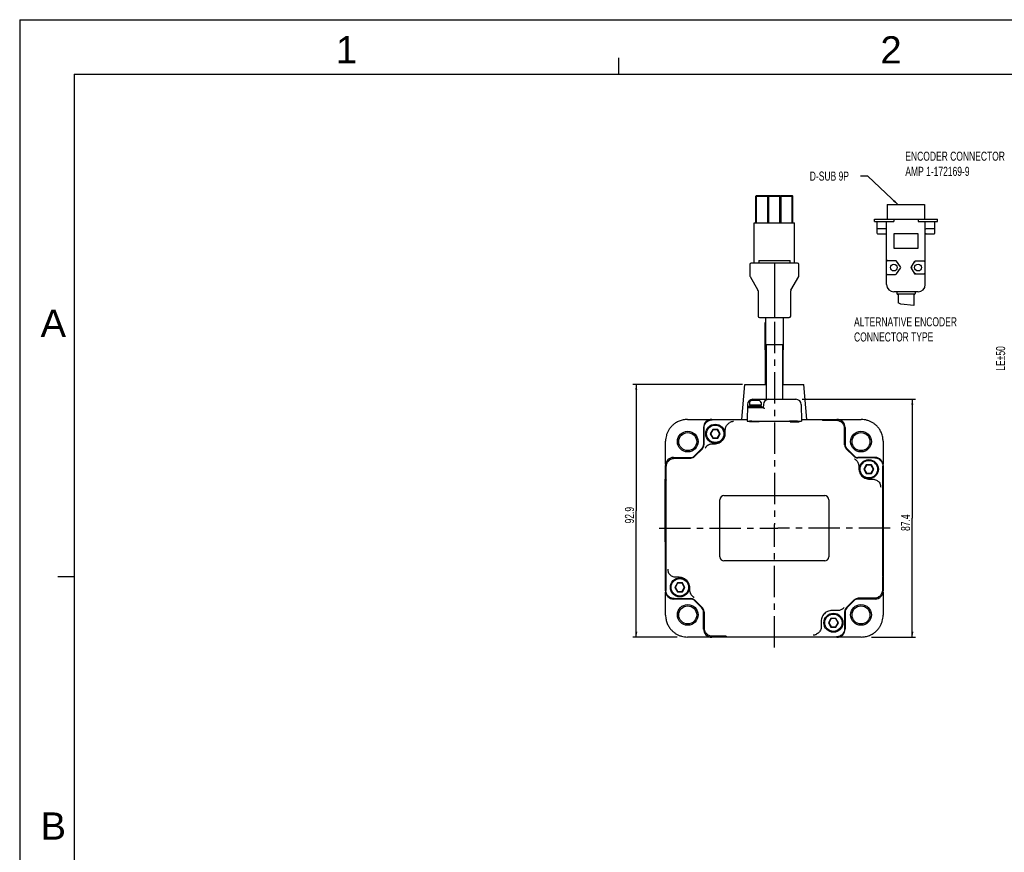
# Model space of a CAD drawing. Header units: millimetres. Extents: x -184 to 446, y -153 to 293.
# Tile 2 of 14: x -184 to 87, y 63 to 293. Entities that reach past the tile are written whole.
import ezdxf
from ezdxf.enums import TextEntityAlignment as Align

# ---------------------------------------------------------------- set-up
doc = ezdxf.new("R2010")
doc.units = ezdxf.units.MM
doc.header["$LTSCALE"] = 23.1
doc.linetypes.add('CENTER', pattern=[0.6, 0.375, -0.075, 0.075, -0.075])
doc.layers.get('0').update_dxf_attribs({"linetype": 'CONTINUOUS'})
for name, color, linetype in [('02___PRT_ALL_AXES', 7, 'CONTINUOUS'), ('06___PRT_ALL_SURFS', 7, 'CONTINUOUS'), ('AXS', 7, 'CONTINUOUS'), ('DEFAULT_1', 7, 'CENTER'), ('DRAWING FRAME', 1, 'CONTINUOUS')]:
    doc.layers.add(name, color=color, linetype=linetype)
doc.styles.add('ARIAL', font='ARIAL.TTF')
doc.styles.get("Standard").update_dxf_attribs({"font": 'txt', "width": 0.7})
doc.dimstyles.new('DIMSTYLE_2', dxfattribs={"dimtxt": 2.5, "dimasz": 1.5, "dimexe": 0.18, "dimexo": 0.0625, "dimgap": 0.09, "dimtad": 1, "dimdec": 1, "dimlfac": 1.333333, "dimdsep": 46, "dimtxsty": 'Standard', "dimblk": '_FILLED', "dimblk1": '_FILLED', "dimblk2": '_FILLED', "dimcen": 0.09, "dimadec": 0, "dimazin": 0, "dimtp": 0.1, "dimtm": 0.1, "dimtfac": 1, "dimtdec": 1, "dimtofl": 0, "dimtmove": 0, "dimatfit": 3, "dimldrblk": '_FILLED', "dimfxl": 0, "dimtolj": 1, "dimarcsym": 0})

# ---------------------------------------------------------------- blocks, each defined once
blk = doc.blocks.new('_FILLED')
at = {"color": 0, "linetype": 'ByBlock'}
blk.add_solid([(0, 0), (-1, 0.2), (-1, -0.2)], dxfattribs=at)
blk = doc.blocks.new('*D3')
at = {"color": 7, "linetype": 'Continuous'}
for p, q in [((63.78, 211.33), (94.99, 211.33)), ((94.09, 211.33), (94.09, 178.57)), ((94.09, 145.81), (94.09, 178.57)), ((82.88, 145.81), (94.99, 145.81))]:
    blk.add_line(p, q, dxfattribs=at)
at = {"color": 7, "linetype": 'Continuous', "xscale": 1.5, "yscale": 1.5, "zscale": 1.5}
for p, rotation in [((94.09, 211.33), 90), ((94.09, 145.81), 270)]:
    blk.add_blockref('_FILLED', p, dxfattribs=dict(at, rotation=rotation))
at = {"color": 7, "linetype": 'Continuous', "width": 0.7}
blk.add_text('87.4', height=2.5, rotation=90, dxfattribs=at).set_placement((93.46, 175.07))
blk = doc.blocks.new('*D4')
at = {"color": 7, "linetype": 'Continuous'}
for p, q in [((47.34, 215.45), (17.15, 215.45)), ((18.05, 215.45), (18.05, 180.63)), ((18.05, 145.81), (18.05, 180.63)), ((29.28, 145.81), (17.15, 145.81))]:
    blk.add_line(p, q, dxfattribs=at)
at = {"color": 7, "linetype": 'Continuous', "xscale": 1.5, "yscale": 1.5, "zscale": 1.5}
for p, rotation in [((18.05, 215.45), 90), ((18.05, 145.81), 270)]:
    blk.add_blockref('_FILLED', p, dxfattribs=dict(at, rotation=rotation))
at = {"color": 7, "linetype": 'Continuous', "width": 0.7}
blk.add_text('92.9', height=2.5, rotation=90, dxfattribs=at).set_placement((17.43, 177.13))

msp = doc.modelspace()

# ---------------------------------------------------------------- linework, layer by layer
at = {"color": 7, "linetype": 'Continuous'}
for p, q in [((49.3294, 249.6289), (47.3294, 249.6289)), ((57.6182, 241.7528), (49.3294, 249.6289)), ((18.658, 244.2471), (18.508, 244.0971)), ((18.508, 236.7471), (18.508, 244.0971)), ((18.658, 244.0971), (18.583, 244.1721)), ((18.658, 244.2471), (21.733, 244.2471)), ((18.658, 236.7471), (18.658, 244.0971)), ((18.658, 244.0971), (21.733, 244.0971)), ((21.883, 244.0971), (21.733, 244.2471)), ((21.808, 244.1721), (21.733, 244.0971)), ((21.733, 236.7471), (21.733, 244.0971)), ((22.033, 244.2471), (21.883, 244.0971)), ((21.883, 236.7471), (21.883, 244.0971)), ((22.033, 244.0971), (21.958, 244.1721)), ((22.033, 244.2471), (25.108, 244.2471)), ((22.033, 236.7471), (22.033, 244.0971)), ((22.033, 244.0971), (25.108, 244.0971)), ((22.0705, 244.0971), (22.2205, 244.2471)), ((25.0705, 244.0971), (24.9205, 244.2471)), ((25.258, 244.0971), (25.108, 244.2471)), ((25.183, 244.1721), (25.108, 244.0971)), ((25.108, 236.7471), (25.108, 244.0971)), ((25.408, 244.2471), (25.258, 244.0971)), ((25.258, 236.7471), (25.258, 244.0971)), ((25.408, 244.0971), (25.333, 244.1721)), ((25.408, 244.2471), (28.483, 244.2471)), ((25.408, 236.7471), (25.408, 244.0971)), ((25.408, 244.0971), (28.483, 244.0971)), ((28.633, 244.0971), (28.483, 244.2471)), ((28.558, 244.1721), (28.483, 244.0971)), ((28.483, 236.7471), (28.483, 244.0971)), ((28.633, 236.7471), (28.633, 244.0971)), ((54.6861, 241.7528), (54.6861, 237.7528)), ((54.6861, 241.7528), (64.9484, 241.7528)), ((64.9484, 241.7528), (64.9484, 237.7528)), ((18.0205, 225.6471), (18.0205, 236.7471)), ((18.0205, 236.7471), (29.1205, 236.7471)), ((29.1205, 225.6471), (29.1205, 236.7471)), ((51.1506, 237.0862), (51.1506, 237.7528)), ((51.1506, 237.7528), (68.4839, 237.7528)), ((51.1506, 237.0862), (56.4839, 237.0862)), ((51.8173, 237.0862), (51.8173, 233.9528)), ((54.4839, 219.7528), (54.4839, 237.0862)), ((56.4839, 237.7528), (56.4839, 237.0862)), ((63.1506, 237.7528), (63.1506, 237.0862)), ((63.1506, 237.0862), (68.4839, 237.0862)), ((65.1506, 219.7528), (65.1506, 237.0862)), ((67.8173, 233.9528), (67.8173, 237.0862)), ((68.4839, 237.0862), (68.4839, 237.7528)), ((54.2839, 235.0862), (52.0173, 235.0862)), ((52.0173, 233.7528), (54.2839, 233.7528)), ((56.4839, 233.7528), (56.4839, 229.7528)), ((63.1506, 233.7528), (56.4839, 233.7528)), ((63.1506, 229.7528), (63.1506, 233.7528)), ((67.6173, 235.0862), (65.3506, 235.0862)), ((65.3506, 233.7528), (67.6173, 233.7528)), ((56.4839, 229.7528), (63.1506, 229.7528)), ((16.8205, 225.2721), (16.8205, 222.1476)), ((29.9455, 225.6471), (17.1955, 225.6471)), ((19.258, 226.3971), (19.258, 225.6471)), ((19.258, 226.3971), (27.883, 226.3971)), ((23.5705, 225.6471), (23.5705, 210.6471)), ((27.883, 225.6471), (27.883, 226.3971)), ((30.3205, 222.1476), (30.3205, 225.2721)), ((56.978, 226.3051), (54.8173, 226.3051)), ((58.3478, 224.612), (57.2502, 226.1642)), ((62.0544, 225.9849), (61.2468, 224.5862)), ((62.343, 225.8182), (62.1764, 226.1069)), ((64.8173, 226.1516), (62.343, 226.1516)), ((54.8173, 222.5339), (56.978, 222.5339)), ((57.2502, 222.6748), (58.3478, 224.2271)), ((61.5355, 224.4195), (61.2022, 224.4195)), ((61.2468, 224.2528), (62.0544, 222.8541)), ((62.343, 223.0208), (62.1764, 222.7321)), ((62.343, 222.6875), (64.8173, 222.6875)), ((16.8707, 221.9601), (19.0219, 218.2341)), ((28.1191, 218.2341), (30.2702, 221.9601)), ((19.0721, 218.0466), (19.0721, 211.0221)), ((28.0688, 211.0221), (28.0688, 218.0466)), ((63.1506, 217.7528), (56.4839, 217.7528)), ((57.3173, 217.7528), (57.3173, 217.2862)), ((62.1173, 217.0862), (57.5173, 217.0862)), ((62.3173, 217.7528), (62.3173, 217.2862)), ((58.4277, 214.3438), (57.6506, 214.7142)), ((61.9825, 213.9383), (58.4277, 214.3438)), ((61.9839, 213.9387), (61.9825, 213.9383)), ((19.4471, 210.6471), (27.6938, 210.6471)), ((21.058, 201.7778), (21.058, 209.2778)), ((21.133, 209.2778), (21.058, 209.2778)), ((26.083, 209.2778), (26.008, 209.2778)), ((26.083, 201.7778), (26.083, 209.2778)), ((21.3205, 201.7778), (21.058, 201.7778)), ((21.133, 192.2577), (21.133, 201.7778)), ((21.3205, 203.1471), (21.3205, 188.1471)), ((25.8205, 203.1471), (25.8205, 188.1471)), ((26.083, 201.7778), (25.8205, 201.7778)), ((26.008, 192.2577), (26.008, 201.7778)), ((16.7384, 187.2276), (16.708, 186.6471)), ((17.3325, 187.7945), (17.3113, 187.7902)), ((17.6493, 188.1471), (29.4917, 188.1471)), ((17.9104, 187.8346), (17.858, 187.8549)), ((17.9683, 187.804), (17.9101, 187.8347)), ((18.0068, 187.7779), (17.9682, 187.8041)), ((18.0068, 187.7779), (18.0022, 187.7791)), ((18.02, 187.7752), (18.0067, 187.778)), ((18.0067, 187.778), (18.0068, 187.7779)), ((18.0511, 187.7705), (18.0192, 187.7754)), ((18.088, 187.7679), (18.0503, 187.7707)), ((18.1273, 187.7678), (18.0861, 187.7679)), ((18.1413, 187.7685), (18.1268, 187.7678)), ((18.257, 187.7726), (18.1413, 187.7685)), ((18.3857, 187.7726), (18.2561, 187.7726)), ((18.4996, 187.7685), (18.3849, 187.7726)), ((18.5157, 187.7678), (18.4996, 187.7685)), ((18.5549, 187.7679), (18.5142, 187.7678)), ((18.5915, 187.7707), (18.5539, 187.7679)), ((18.6222, 187.7754), (18.5907, 187.7707)), ((18.6343, 187.778), (18.6222, 187.7754)), ((18.6343, 187.778), (18.6341, 187.7779)), ((18.673, 187.8043), (18.6342, 187.7779)), ((18.731, 187.8348), (18.6728, 187.8041)), ((18.7829, 187.8549), (18.7308, 187.8347)), ((18.8291, 187.8622), (18.8417, 187.8617)), ((18.8418, 187.8617), (18.8417, 187.8617)), ((18.9945, 187.8456), (18.8421, 187.8617)), ((19.1588, 187.8219), (18.9945, 187.8456)), ((19.3084, 187.7945), (19.1582, 187.822)), ((19.3308, 187.79), (19.3084, 187.7945)), ((19.3713, 187.7822), (19.3308, 187.79)), ((19.4019, 187.7766), (19.3705, 187.7824)), ((19.4434, 187.7685), (19.4012, 187.7767)), ((19.4508, 187.7672), (19.4434, 187.7685)), ((19.9026, 187.2276), (19.933, 186.6471)), ((16.1495, 186.6733), (16.0705, 182.1471)), ((16.5044, 185.8971), (20.5313, 185.8971)), ((16.5205, 185.9721), (16.5205, 186.1971)), ((16.5955, 186.2721), (20.0455, 186.2721)), ((16.708, 186.6471), (19.933, 186.6471)), ((20.1205, 185.9721), (20.1205, 186.1971)), ((20.5448, 186.6733), (20.5312, 185.8971)), ((30.9915, 186.6733), (31.0705, 182.1471)), ((-0.3846, 182.5744), (5.9556, 182.5744)), ((6.3205, 182.6202), (16.0787, 182.6202)), ((16.0766, 182.5002), (6.4397, 182.5002)), ((16.0705, 182.1471), (31.0705, 182.1471)), ((16.6961, 182.1205), (16.6993, 181.9962)), ((17.383, 182.1205), (16.6961, 182.1205)), ((16.6993, 181.9962), (17.383, 181.9962)), ((18.5218, 181.9006), (18.3205, 181.8999)), ((18.6924, 181.9017), (18.5218, 181.9006)), ((30.4428, 182.0419), (27.9481, 182.0419)), ((27.9481, 182.0419), (27.9514, 181.9177)), ((27.9514, 181.9177), (30.4396, 181.9177)), ((28.8205, 182.0768), (28.729, 182.0769)), ((28.925, 182.077), (28.8205, 182.0768)), ((30.4396, 181.9177), (30.4428, 182.0419)), ((31.0622, 182.6202), (40.8205, 182.6202)), ((36.6951, 182.5002), (31.0643, 182.5002)), ((36.9222, 182.3862), (36.8303, 182.4551)), ((36.8473, 182.3861), (36.8529, 182.3862)), ((36.8529, 182.3862), (40.5872, 182.3862)), ((41.1854, 182.5744), (47.5256, 182.5744)), ((4.0705, 180.3702), (4.0705, 175.6376)), ((4.1905, 180.251), (4.1905, 175.5913)), ((6.6027, 179.8452), (5.9098, 178.6452)), ((6.646, 179.7702), (5.9964, 178.6452)), ((6.6027, 179.8452), (6.646, 179.7702)), ((7.9883, 179.8452), (6.6027, 179.8452)), ((7.945, 179.7702), (6.646, 179.7702)), ((7.9883, 179.8452), (7.945, 179.7702)), ((8.5945, 178.6452), (7.945, 179.7702)), ((8.6811, 178.6452), (7.9883, 179.8452)), ((10.0633, 178.8755), (10.0633, 179.7409)), ((42.8365, 180.1369), (42.8365, 175.6526)), ((43.0705, 180.3702), (43.0705, 175.6376)), ((-6.3837, 170.2351), (-6.3837, 176.5753)), ((5.9098, 178.6452), (6.6027, 177.4452)), ((5.9098, 178.6452), (5.9964, 178.6452)), ((5.9964, 178.6452), (6.646, 177.5202)), ((6.6027, 177.4452), (6.646, 177.5202)), ((6.6027, 177.4452), (7.9883, 177.4452)), ((6.646, 177.5202), (7.945, 177.5202)), ((7.945, 177.5202), (8.5945, 178.6452)), ((7.9883, 177.4452), (7.945, 177.5202)), ((7.9883, 177.4452), (8.6811, 178.6452)), ((8.6811, 178.6452), (8.5945, 178.6452)), ((53.5247, 176.5753), (53.5247, 170.2351)), ((3.6311, 174.5769), (1.6137, 172.5595)), ((3.7513, 174.531), (1.6597, 172.4394)), ((6.514, 175.8773), (7.0652, 175.8773)), ((42.8365, 175.6526), (42.8364, 175.647)), ((42.866, 175.683), (42.8504, 175.7034)), ((42.8855, 175.6581), (42.866, 175.683)), ((42.9018, 175.6381), (42.8855, 175.6581)), ((45.4813, 172.4394), (43.3897, 174.531)), ((43.5098, 174.5769), (45.5272, 172.5595)), ((-4.1795, 172.1202), (0.5531, 172.1202)), ((-3.9462, 171.8862), (0.5381, 171.8862)), ((0.5077, 171.9157), (0.4872, 171.9001)), ((0.5326, 171.9353), (0.5077, 171.9157)), ((0.5526, 171.9515), (0.5326, 171.9353)), ((0.5381, 171.8862), (0.5437, 171.8861)), ((51.2013, 172.0002), (46.5416, 172.0002)), ((51.3205, 172.1202), (46.5879, 172.1202)), ((-6.4295, 135.3702), (-6.4295, 169.8702)), ((-6.1955, 165.9026), (-6.1955, 169.6369)), ((46.8276, 169.6766), (46.8276, 169.1255)), ((48.9027, 170.0952), (48.2098, 168.8952)), ((48.2098, 168.8952), (48.2964, 168.8952)), ((48.2098, 168.8952), (48.9027, 167.6952)), ((48.946, 170.0202), (48.2964, 168.8952)), ((48.2964, 168.8952), (48.946, 167.7702)), ((50.2883, 170.0952), (48.9027, 170.0952)), ((48.9027, 170.0952), (48.946, 170.0202)), ((50.245, 170.0202), (48.946, 170.0202)), ((50.2883, 170.0952), (50.245, 170.0202)), ((50.8945, 168.8952), (50.245, 170.0202)), ((50.245, 167.7702), (50.8945, 168.8952)), ((50.9811, 168.8952), (50.2883, 170.0952)), ((50.2883, 167.6952), (50.9811, 168.8952)), ((50.9811, 168.8952), (50.8945, 168.8952)), ((53.4505, 139.4955), (53.4505, 169.751)), ((53.5705, 169.8702), (53.5705, 135.3702)), ((-6.467, 148.8702), (-6.467, 166.1202)), ((-6.4295, 166.1202), (-6.467, 166.1202)), ((-6.3095, 165.7449), (-6.3095, 135.4894)), ((-6.1955, 165.972), (-6.2645, 165.8801)), ((-6.1955, 165.897), (-6.1955, 165.9026)), ((48.9027, 167.6952), (48.946, 167.7702)), ((48.9027, 167.6952), (50.2883, 167.6952)), ((48.946, 167.7702), (50.245, 167.7702)), ((49.8258, 166.1273), (50.6911, 166.1273)), ((50.2883, 167.6952), (50.245, 167.7702)), ((8.5705, 144.7452), (8.5705, 160.4952)), ((9.6955, 161.6202), (37.4455, 161.6202)), ((38.5705, 160.4952), (38.5705, 144.7452)), ((22.5704, 152.6202), (24.5706, 152.6202)), ((23.5705, 151.6201), (23.5705, 153.6203)), ((-6.4295, 148.8702), (-6.467, 148.8702)), ((37.4455, 143.6202), (9.6955, 143.6202)), ((-2.6848, 139.1131), (-3.5502, 139.1131)), ((53.3364, 139.3434), (53.3365, 139.3378)), ((53.3365, 139.2684), (53.4054, 139.3604)), ((53.3365, 139.3378), (53.3365, 135.6035)), ((-3.1473, 137.5452), (-3.8402, 136.3452)), ((-3.8402, 136.3452), (-3.7536, 136.3452)), ((-3.8402, 136.3452), (-3.1473, 135.1452)), ((-3.104, 137.4702), (-3.7536, 136.3452)), ((-3.7536, 136.3452), (-3.104, 135.2202)), ((-1.7617, 137.5452), (-3.1473, 137.5452)), ((-3.1473, 137.5452), (-3.104, 137.4702)), ((-1.805, 137.4702), (-3.104, 137.4702)), ((-1.7617, 137.5452), (-1.805, 137.4702)), ((-1.1555, 136.3452), (-1.805, 137.4702)), ((-1.805, 135.2202), (-1.1555, 136.3452)), ((-1.0689, 136.3452), (-1.7617, 137.5452)), ((-1.7617, 135.1452), (-1.0689, 136.3452)), ((-1.0689, 136.3452), (-1.1555, 136.3452)), ((0.3133, 135.5638), (0.3133, 136.1149)), ((-6.3837, 128.6651), (-6.3837, 135.0053)), ((0.5531, 133.1202), (-4.1795, 133.1202)), ((-4.0603, 133.2402), (0.5994, 133.2402)), ((-3.1473, 135.1452), (-3.104, 135.2202)), ((-3.1473, 135.1452), (-1.7617, 135.1452)), ((-3.104, 135.2202), (-1.805, 135.2202)), ((-1.7617, 135.1452), (-1.805, 135.2202)), ((51.3205, 133.1202), (46.5879, 133.1202)), ((46.5883, 133.2889), (46.6084, 133.3052)), ((46.6029, 133.3542), (46.5973, 133.3543)), ((51.0872, 133.3542), (46.6029, 133.3542)), ((46.6084, 133.3052), (46.6332, 133.3247)), ((46.6332, 133.3247), (46.6537, 133.3403)), ((53.5247, 135.0053), (53.5247, 128.6651)), ((1.6137, 132.6809), (3.6311, 130.6635)), ((1.6597, 132.801), (3.7513, 130.7094)), ((43.3897, 130.7094), (45.4813, 132.801)), ((45.5272, 132.6809), (43.5098, 130.6635)), ((4.0705, 124.8702), (4.0705, 129.6028)), ((4.2392, 129.6024), (4.2554, 129.5823)), ((4.2554, 129.5823), (4.275, 129.5575)), ((4.275, 129.5575), (4.2906, 129.537)), ((4.3045, 129.5878), (4.3045, 129.5934)), ((4.3045, 125.1035), (4.3045, 129.5878)), ((39.1527, 127.7952), (38.4598, 126.5952)), ((39.196, 127.7202), (38.5464, 126.5952)), ((40.5383, 127.7952), (39.1527, 127.7952)), ((39.1527, 127.7952), (39.196, 127.7202)), ((40.495, 127.7202), (39.196, 127.7202)), ((41.0204, 129.9631), (39.4758, 129.9631)), ((40.5383, 127.7952), (40.495, 127.7202)), ((41.1445, 126.5952), (40.495, 127.7202)), ((41.2311, 126.5952), (40.5383, 127.7952)), ((42.9505, 124.9894), (42.9505, 129.6491)), ((43.0705, 129.6028), (43.0705, 124.8702)), ((36.4776, 126.9649), (36.4776, 125.4995)), ((38.4598, 126.5952), (38.5464, 126.5952)), ((38.4598, 126.5952), (39.1527, 125.3952)), ((38.5464, 126.5952), (39.196, 125.4702)), ((39.1527, 125.3952), (39.196, 125.4702)), ((39.1527, 125.3952), (40.5383, 125.3952)), ((39.196, 125.4702), (40.495, 125.4702)), ((40.495, 125.4702), (41.1445, 126.5952)), ((40.5383, 125.3952), (40.495, 125.4702)), ((40.5383, 125.3952), (41.2311, 126.5952)), ((41.2311, 126.5952), (41.1445, 126.5952)), ((5.9556, 122.666), (-0.3846, 122.666)), ((40.8205, 122.6202), (6.3205, 122.6202)), ((10.2881, 122.8542), (6.5538, 122.8542)), ((10.2187, 122.8542), (10.3106, 122.7853)), ((10.2937, 122.8543), (10.2881, 122.8542)), ((10.4458, 122.7402), (40.7013, 122.7402)), ((47.5256, 122.666), (41.1854, 122.666))]:
    msp.add_line(p, q, dxfattribs=at)
for points in [[(17.2412, 187.777), (17.1978, 187.7686), (17.1905, 187.7673), (17.1883, 187.7669)], [(17.312, 187.7904), (17.2713, 187.7825), (17.2412, 187.777)], [(17.7988, 187.8617), (17.6476, 187.8458), (17.4833, 187.8221), (17.3325, 187.7945)], [(17.7988, 187.8617), (17.8407, 187.8594), (17.858, 187.8549)], [(18.6387, 187.7791), (18.6393, 187.7793), (18.6359, 187.7784), (18.6341, 187.7779)], [(18.7829, 187.8549), (18.8057, 187.8604), (18.8291, 187.8622)], [(19.451, 187.7671), (19.4528, 187.7669), (19.4505, 187.7673)], [(18.3205, 181.8999), (18.0822, 181.9007), (17.9735, 181.9015), (17.8698, 181.9025), (17.772, 181.9037), (17.6808, 181.9052), (17.5968, 181.9068), (17.5205, 181.9086), (17.4524, 181.9104), (17.3925, 181.9124), (17.3412, 181.9144), (17.2989, 181.9165), (17.2656, 181.9184), (17.2418, 181.9202), (17.2354, 181.9207)], [(19.3917, 181.9196), (19.3634, 181.9177), (19.3247, 181.9156), (19.2762, 181.9135), (19.2183, 181.9114), (19.1513, 181.9094), (19.0752, 181.9075), (18.9907, 181.9057), (18.8982, 181.9041), (18.7985, 181.9028), (18.6924, 181.9017)], [(19.4065, 181.9206), (19.4105, 181.9212), (19.3917, 181.9196)], [(27.8758, 182.0898), (27.8184, 182.0922), (27.7739, 182.0946), (27.743, 182.0968), (27.7352, 182.0975)], [(28.729, 182.0769), (28.5925, 182.0774), (28.4619, 182.0783), (28.3389, 182.0796), (28.2247, 182.0812), (28.1206, 182.0831), (28.0274, 182.0851), (27.9457, 182.0874), (27.8758, 182.0898)], [(29.9109, 182.098), (29.9119, 182.0982), (29.8994, 182.0969), (29.8705, 182.0949), (29.8276, 182.0925), (29.7715, 182.0901), (29.7031, 182.0876), (29.6225, 182.0854), (29.5301, 182.0832), (29.4266, 182.0813), (29.313, 182.0797), (29.1905, 182.0784), (29.0607, 182.0775), (28.925, 182.077)]]:
    msp.add_lwpolyline(points, dxfattribs=at)
for centre, radius in [((-0.2944, 176.4851), 2.85), ((7.2955, 178.6452), 2.625), ((7.2955, 178.6452), 2.4), ((47.4353, 176.4851), 2.85), ((-0.2944, 176.4851), 2.475), ((47.4353, 176.4851), 2.475), ((49.5955, 168.8952), 2.625), ((49.5955, 168.8952), 2.4), ((-2.4545, 136.3452), 2.625), ((-2.4545, 136.3452), 2.4), ((-0.2944, 128.7554), 2.85), ((-0.2944, 128.7554), 2.475), ((47.4353, 128.7554), 2.85), ((47.4353, 128.7554), 2.475), ((39.8455, 126.5952), 2.625), ((39.8455, 126.5952), 2.4)]:
    msp.add_circle(centre, radius, dxfattribs=at)
for centre, radius, start, end in [((52.0173, 235.2862), 0.2, 180, 270), ((52.0173, 233.9528), 0.2, 180, 270), ((54.2839, 234.8862), 0.2, 0, 90), ((54.2839, 233.5528), 0.2, 0, 90), ((65.3506, 234.8862), 0.2, 90, 180), ((65.3506, 233.5528), 0.2, 90, 180), ((67.6173, 235.2862), 0.2, 270, 0), ((67.6173, 233.9528), 0.2, 270, 0), ((17.1955, 225.2721), 0.375, 90, 180), ((29.9455, 225.2721), 0.375, 0, 90), ((54.8173, 226.6385), 0.3333, 180, 270), ((56.978, 225.9718), 0.3333, 35.26439, 90), ((62.343, 225.8182), 0.3333, 90, 150), ((64.8173, 226.4849), 0.3333, 270, 0), ((54.8173, 222.2006), 0.3333, 90, 180), ((56.978, 222.8672), 0.3333, 270, 324.73561), ((58.0757, 224.4195), 0.3333, 324.73561, 35.26439), ((61.5355, 224.4195), 0.3333, 150, 210), ((62.343, 223.0208), 0.3333, 210, 270), ((64.8173, 222.3541), 0.3333, 0, 90), ((17.1955, 222.1476), 0.375, 180, 210), ((29.9455, 222.1476), 0.375, 330, 0), ((56.4839, 219.7528), 2, 180, 270), ((63.1506, 219.7528), 2, 270, 0), ((18.6971, 218.0466), 0.375, 0, 30), ((28.4438, 218.0466), 0.375, 150, 180), ((57.5173, 217.2862), 0.2, 180, 270), ((62.1173, 217.2862), 0.2, 270, 0), ((19.4471, 211.0221), 0.375, 180, 270), ((27.6938, 211.0221), 0.375, 270, 0), ((17.6493, 186.6471), 1.5, 90, 179), ((17.3376, 187.1962), 0.6, 108.407917, 177), ((17.1955, 187.6232), 0.15, 82.550435, 108.407925), ((19.4455, 187.6232), 0.15, 71.592074, 97.447841), ((19.3034, 187.1962), 0.6, 3, 71.592083), ((22.0445, 186.6471), 1.5, 90, 179), ((29.4917, 186.6471), 1.5, 1, 90), ((16.5045, 185.5221), 0.375, 90.000356, 179.000006), ((16.5955, 186.1971), 0.075, 90, 180), ((16.5955, 185.9721), 0.075, 180, 270), ((20.0455, 186.1971), 0.075, 0, 90), ((20.0455, 185.9721), 0.075, 270, 0), ((6.3205, 180.3702), 2.25, 90, 180), ((40.8205, 180.3702), 2.25, 0, 90), ((2.5705, 175.6376), 1.5, 315, 0), ((44.5705, 175.6376), 1.5, 180, 225), ((-4.1795, 169.8702), 2.25, 90, 180), ((0.5531, 173.6202), 1.5, 270, 315), ((46.5879, 173.6202), 1.5, 225, 270), ((51.3205, 169.8702), 2.25, 0, 90), ((9.6955, 160.4952), 1.125, 90, 180), ((37.4455, 160.4952), 1.125, 0, 90), ((9.6955, 144.7452), 1.125, 180, 270), ((37.4455, 144.7452), 1.125, 270, 0), ((-4.1795, 135.3702), 2.25, 180, 270), ((0.5531, 131.6202), 1.5, 45, 90), ((46.5879, 131.6202), 1.5, 90, 135), ((51.3205, 135.3702), 2.25, 270, 0), ((2.5705, 129.6028), 1.5, 0, 45), ((44.5705, 129.6028), 1.5, 135, 180), ((6.3205, 124.8702), 2.25, 180, 270), ((40.8205, 124.8702), 2.25, 270, 0)]:
    msp.add_arc(centre, radius, start, end, dxfattribs=at)
for points, start_tangent, end_tangent in [([(20.8997, 185.5287), (20.84, 185.5893), (20.7797, 185.6504), (20.7209, 185.7098), (20.6654, 185.7656), (20.6154, 185.8156), (20.5736, 185.857), (20.5437, 185.886), (20.5313, 185.8973)], (-0.70096452, 0.71319614), (-1, 0)), ([(-0.3846, 182.5744), (-1.5541, 182.4593), (-2.6663, 182.1236), (-3.6128, 181.6319), (-4.3804, 181.0502), (-4.9977, 180.4107), (-5.4887, 179.7278), (-5.8739, 178.9956), (-6.1556, 178.214), (-6.3266, 177.4011), (-6.3837, 176.5753)], (-1, 0), (0, -1)), ([(4.1905, 180.251), (4.2671, 180.8333), (4.4918, 181.3757), (4.8492, 181.8415), (5.315, 182.1989), (5.8574, 182.4236), (6.4397, 182.5002)], (0, 1), (1, 0)), ([(10.0633, 179.7409), (10.1203, 180.244), (10.2878, 180.7203), (10.5573, 181.1473), (10.9153, 181.5032), (11.3438, 181.7704)], (0, 1), (0.90258934, 0.4305026)), ([(12.305, 181.9953), (11.981, 181.9687), (11.6591, 181.894), (11.3438, 181.7704)], (-0.99996501, -0.00836483), (-0.90258934, -0.4305026)), ([(36.6951, 182.5002), (36.7815, 182.483), (36.8304, 182.455)], (1, 0), (0.79970105, -0.6003984)), ([(40.5872, 182.3861), (41.0874, 182.3298), (41.5626, 182.1636), (41.9894, 181.8956), (42.3458, 181.5392), (42.6139, 181.1124), (42.7801, 180.6371), (42.8364, 180.1369)], (0.99999998, -0.00018691), (0.00014821, -0.99999999)), ([(53.5247, 176.5753), (53.4096, 177.7447), (53.0739, 178.857), (52.5822, 179.8035), (52.0004, 180.5711), (51.361, 181.1884), (50.6781, 181.6794), (49.9459, 182.0646), (49.1643, 182.3463), (48.3513, 182.5173), (47.5256, 182.5744)], (0, 1), (-1, 0)), ([(7.0652, 175.8773), (7.7321, 175.9524), (8.3679, 176.1749), (8.9335, 176.5303), (9.4104, 177.0072), (9.7658, 177.5728), (9.9883, 178.2086), (10.0633, 178.8755)], (1, 0), (0, 1)), ([(3.7513, 174.531), (3.9896, 174.8416), (4.1394, 175.2032), (4.1905, 175.5913)], (0.70710678, 0.70710678), (0, 1)), ([(4.9111, 175.2041), (4.7563, 175.0312), (4.6283, 174.8578), (4.5227, 174.6836)], (-0.70060473, -0.71354958), (-0.47836428, -0.8781615)), ([(4.9111, 175.2041), (5.1329, 175.402), (5.379, 175.5689), (5.6448, 175.7019), (5.926, 175.7987), (6.2174, 175.8575), (6.514, 175.8773)], (0.70060469, 0.71354963), (1, 0.00002129)), ([(42.9018, 175.6381), (42.9322, 175.5898), (42.9528, 175.5074)], (0.63539434, -0.77218782), (0.05593044, -0.99843467)), ([(42.9528, 175.5074), (43.0167, 175.1507), (43.1652, 174.8181), (43.3897, 174.531)], (0.05593136, -0.99843462), (0.70710678, -0.70710678)), ([(-6.1955, 169.6369), (-6.1391, 170.1371), (-5.973, 170.6124), (-5.7049, 171.0392), (-5.3486, 171.3955), (-4.9217, 171.6636), (-4.4465, 171.8298), (-3.9462, 171.8861)], (0.00018691, 0.99999998), (0.99999999, 0.00014821)), ([(0.5526, 171.9515), (0.6009, 171.9819), (0.6832, 172.0026)], (0.77218782, 0.63539434), (0.99843467, 0.05593044)), ([(0.6832, 172.0026), (1.04, 172.0664), (1.3726, 172.2149), (1.6597, 172.4394)], (0.99843462, 0.05593136), (0.70710678, 0.70710678)), ([(45.4813, 172.4394), (45.7919, 172.2011), (46.1535, 172.0513), (46.5416, 172.0002)], (0.70710678, -0.70710678), (1, 0)), ([(46.1544, 171.2796), (45.9814, 171.4343), (45.8081, 171.5624), (45.6339, 171.668)], (-0.71354958, 0.70060473), (-0.8781615, 0.47836428)), ([(46.1544, 171.2796), (46.3523, 171.0578), (46.5192, 170.8117), (46.6522, 170.5458), (46.749, 170.2647), (46.8078, 169.9733), (46.8276, 169.6766)], (0.71354963, -0.70060469), (0.00002129, -1)), ([(51.2013, 172.0002), (51.7836, 171.9236), (52.326, 171.6989), (52.7918, 171.3415), (53.1492, 170.8757), (53.3738, 170.3333), (53.4505, 169.751)], (1, 0), (0, -1)), ([(46.8276, 169.1255), (46.9027, 168.4586), (47.1252, 167.8228), (47.4806, 167.2572), (47.9574, 166.7803), (48.5231, 166.4249), (49.1589, 166.2024), (49.8258, 166.1273)], (0, -1), (1, 0)), ([(-6.3095, 165.7449), (-6.2923, 165.8312), (-6.2644, 165.8802)], (0, 1), (0.6003984, 0.79970105)), ([(50.6911, 166.1273), (51.1943, 166.0704), (51.6706, 165.9029), (52.0975, 165.6334), (52.4535, 165.2754), (52.7207, 164.8469)], (1, 0), (0.4305026, -0.90258934)), ([(52.9456, 163.8857), (52.919, 164.2097), (52.8443, 164.5316), (52.7207, 164.8469)], (-0.00836483, 0.99996501), (-0.4305026, 0.90258934)), ([(-5.8046, 141.3547), (-5.7781, 141.0307), (-5.7033, 140.7088), (-5.5797, 140.3935)], (0.00836483, -0.99996501), (0.4305026, -0.90258934)), ([(-3.5502, 139.1131), (-4.0533, 139.17), (-4.5297, 139.3375), (-4.9566, 139.6071), (-5.3125, 139.965), (-5.5797, 140.3935)], (-1, 0), (-0.4305026, 0.90258934)), ([(0.3133, 136.1149), (0.2383, 136.7818), (0.0158, 137.4176), (-0.3396, 137.9833), (-0.8165, 138.4601), (-1.3821, 138.8155), (-2.0179, 139.038), (-2.6848, 139.1131)], (0, 1), (-1, 0)), ([(53.4505, 139.4955), (53.4333, 139.4092), (53.4053, 139.3602)], (0, -1), (-0.6003984, -0.79970105)), ([(53.3364, 135.6035), (53.2801, 135.1033), (53.1139, 134.6281), (52.8459, 134.2012), (52.4895, 133.8449), (52.0627, 133.5768), (51.5874, 133.4106), (51.0872, 133.3543)], (-0.00018691, -0.99999998), (-0.99999999, -0.00014821)), ([(-4.0603, 133.2402), (-4.6426, 133.3169), (-5.185, 133.5415), (-5.6508, 133.8989), (-6.0082, 134.3647), (-6.2329, 134.9071), (-6.3095, 135.4894)], (-1, 0), (0, 1)), ([(0.9866, 133.9608), (0.7887, 134.1826), (0.6218, 134.4287), (0.4888, 134.6946), (0.392, 134.9757), (0.3332, 135.2671), (0.3133, 135.5638)], (-0.71354963, 0.70060469), (-0.00002129, 1)), ([(1.6597, 132.801), (1.3491, 133.0393), (0.9875, 133.1891), (0.5994, 133.2402)], (-0.70710678, 0.70710678), (-1, 0)), ([(0.9866, 133.9608), (1.1595, 133.8061), (1.3328, 133.678), (1.5071, 133.5724)], (0.71354958, -0.70060473), (0.8781615, -0.47836428)), ([(46.4577, 133.2379), (46.1009, 133.174), (45.7684, 133.0255), (45.4813, 132.801)], (-0.99843462, -0.05593136), (-0.70710678, -0.70710678)), ([(46.5883, 133.2889), (46.5401, 133.2585), (46.4577, 133.2379)], (-0.77218782, -0.63539434), (-0.99843467, -0.05593044)), ([(4.1881, 129.733), (4.1243, 130.0897), (3.9758, 130.4223), (3.7513, 130.7094)], (-0.05593136, 0.99843462), (-0.70710678, 0.70710678)), ([(42.2952, 130.3594), (41.9, 130.1423), (41.4696, 130.0084), (41.0202, 129.9631)], (-0.82376562, -0.56693051), (-1, -0.00004863)), ([(42.2951, 130.3594), (42.4801, 130.4998), (42.6389, 130.6457), (42.7757, 130.7968)], (0.82376558, 0.56693057), (0.63653308, 0.7712494)), ([(43.3897, 130.7094), (43.1514, 130.3988), (43.0016, 130.0372), (42.9505, 129.6491)], (-0.70710678, -0.70710678), (0, -1)), ([(-6.3837, 128.6651), (-6.2686, 127.4957), (-5.9329, 126.3834), (-5.4412, 125.4369), (-4.8595, 124.6693), (-4.22, 124.0521), (-3.5371, 123.561), (-2.8049, 123.1758), (-2.0234, 122.8941), (-1.2104, 122.7231), (-0.3846, 122.666)], (0, -1), (1, 0)), ([(4.2392, 129.6024), (4.2088, 129.6506), (4.1881, 129.733)], (-0.63539434, 0.77218782), (-0.05593044, 0.99843467)), ([(39.4758, 129.9631), (38.8089, 129.888), (38.1731, 129.6655), (37.6074, 129.3101), (37.1306, 128.8333), (36.7752, 128.2676), (36.5527, 127.6318), (36.4776, 126.9649)], (-1, 0), (0, -1)), ([(47.5256, 122.666), (48.695, 122.7811), (49.8073, 123.1168), (50.7538, 123.6085), (51.5214, 124.1902), (52.1386, 124.8297), (52.6297, 125.5126), (53.0149, 126.2448), (53.2966, 127.0264), (53.4676, 127.8393), (53.5247, 128.6651)], (1, 0), (0, 1)), ([(6.5538, 122.8543), (6.0535, 122.9106), (5.5783, 123.0768), (5.1515, 123.3448), (4.7952, 123.7012), (4.5271, 124.128), (4.3609, 124.6033), (4.3045, 125.1035)], (-0.99999998, 0.00018691), (-0.00014821, 0.99999999)), ([(36.4776, 125.4995), (36.4206, 124.9964), (36.2532, 124.5201), (35.9836, 124.0931), (35.6257, 123.7372), (35.1972, 123.47)], (0, -1), (-0.90258934, -0.4305026)), ([(42.9505, 124.9894), (42.8738, 124.4071), (42.6492, 123.8647), (42.2918, 123.3989), (41.826, 123.0415), (41.2836, 122.8169), (40.7013, 122.7402)], (0, -1), (-1, 0)), ([(10.4458, 122.7402), (10.3595, 122.7574), (10.3105, 122.7854)], (-1, 0), (-0.79970105, 0.6003984)), ([(34.236, 123.2451), (34.5599, 123.2717), (34.8819, 123.3464), (35.1972, 123.47)], (0.99996501, 0.00836483), (0.90258934, 0.4305026))]:
    msp.add_spline(points, degree=3, dxfattribs=dict(at, start_tangent=start_tangent, end_tangent=end_tangent))
msp.add_solid([(56.3242, 242.5686), (57.6182, 241.7528), (56.7375, 243.0036)], dxfattribs=at)
at = {"layer": '02___PRT_ALL_AXES', "color": 7, "linetype": 'Continuous'}
for p, q in [((22.0705, 236.7471), (22.0705, 244.0971)), ((25.0705, 236.7471), (25.0705, 244.0971)), ((57.6506, 217.0862), (57.6506, 214.7142)), ((61.9839, 217.0862), (61.9839, 213.9387)), ((21.133, 210.6471), (21.133, 203.1471)), ((26.008, 210.6471), (26.008, 203.1471)), ((26.008, 203.1471), (21.133, 203.1471))]:
    msp.add_line(p, q, dxfattribs=at)
for centre in [(56.4839, 224.4195), (63.1506, 224.4195)]:
    msp.add_circle(centre, 0.9333, dxfattribs=at)
at = {"layer": '06___PRT_ALL_SURFS', "color": 7, "linetype": 'Continuous'}
for p, q in [((14.5803, 182.6202), (15.4235, 192.2577)), ((15.4235, 192.2577), (21.3205, 192.2577)), ((25.8205, 192.2577), (31.7175, 192.2577)), ((32.5606, 182.6202), (31.7175, 192.2577))]:
    msp.add_line(p, q, dxfattribs=at)
at = {"layer": 'AXS', "color": 7, "linetype": 'Continuous'}
for p, q in [((17.383, 186.6471), (17.383, 186.2721)), ((19.258, 186.6471), (19.258, 186.2721)), ((17.383, 182.1471), (17.383, 181.9128)), ((19.258, 182.1471), (19.258, 181.9128)), ((27.883, 182.1471), (27.883, 182.0896)), ((29.758, 182.1471), (29.758, 182.0896))]:
    msp.add_line(p, q, dxfattribs=at)
at = {"layer": 'DEFAULT_1', "color": 7, "linetype": 'CENTER'}
for p, q in [((23.5705, 209.4685), (23.5705, 153.6203)), ((-8.1863, 152.6202), (22.5704, 152.6202)), ((55.4698, 152.6202), (24.5706, 152.6202)), ((23.5705, 119.7485), (23.5705, 151.6201))]:
    msp.add_line(p, q, dxfattribs=at)
at = {"layer": 'DRAWING FRAME', "color": 4}
for q in [(445.706, 292.7031), (-184.294, -152.7969)]:
    msp.add_line((-184.294, 292.7031), q, dxfattribs=at)
at = {"layer": 'DRAWING FRAME', "color": 3}
for p, q in [((-19.294, 277.7031), (-19.294, 282.2031)), ((-169.294, 277.7031), (430.706, 277.7031)), ((-169.294, 277.7031), (-169.294, -137.7969)), ((-169.294, 139.2031), (-173.794, 139.2031))]:
    msp.add_line(p, q, dxfattribs=at)

# ---------------------------------------------------------------- texts
at = {"color": 7, "linetype": 'Continuous', "width": 0.7}
msp.add_text('D-SUB 9P', height=2.5, dxfattribs=at).set_placement((33.3294, 248.3789))
at = {"color": 7, "linetype": 'Continuous', "lineweight": 0, "char_height": 2.5, "attachment_point": 1}
for s, insert, width in [('ENCODER CONNECTOR\\PAMP 1-172169-9', (59.6491, 256.3527), 29.75), ('ALTERNATIVE ENCODER\\PCONNECTOR TYPE', (45.5173, 210.7349), 33.25)]:
    msp.add_mtext(s, dxfattribs=dict(at, insert=insert, width=width))
at = {"color": 7, "linetype": 'Continuous', "insert": (85.9043, 199.3971), "char_height": 2.5, "attachment_point": 5, "rotation": 90}
msp.add_mtext('LE%%P50', dxfattribs=at)
at = {"layer": 'DRAWING FRAME', "color": 1, "style": 'ARIAL'}
for s, p in [('1', (-94.285, 284.4461)), ('2', (55.715, 284.4461)), ('A', (-175.0314, 209.0961)), ('B', (-175.0314, 70.5961))]:
    msp.add_text(s, height=7.5, dxfattribs=at).set_placement(p, align=Align.MIDDLE)

# ---------------------------------------------------------------- dimensions: what is measured, and where the dimension line sits
at = {"color": 7, "linetype": 'Continuous'}
for base, p1, p2, picture, middle, set_off in [((-14.4670179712, 192.2577040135), (-3.2372620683, 122.6202040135), (14.8234964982, 192.2577040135), '*D4', (-16.3420179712, 157.4389540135), (-32.5171083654, -23.1873907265)), ((61.5705, 188.1471), (50.3605, 122.6202), (31.2643, 188.1471), '*D3', (59.6955, 155.3837), (-32.5171, -23.1874))]:
    dim = msp.add_linear_dim(base=base, p1=p1, p2=p2, angle=90, dimstyle='DIMSTYLE_2', dxfattribs=at)
    dim.commit()
    dim.dimension.update_dxf_attribs({"geometry": picture, "text_midpoint": middle, "dimtype": 128, "insert": set_off})

doc.saveas('drawing.dxf')
